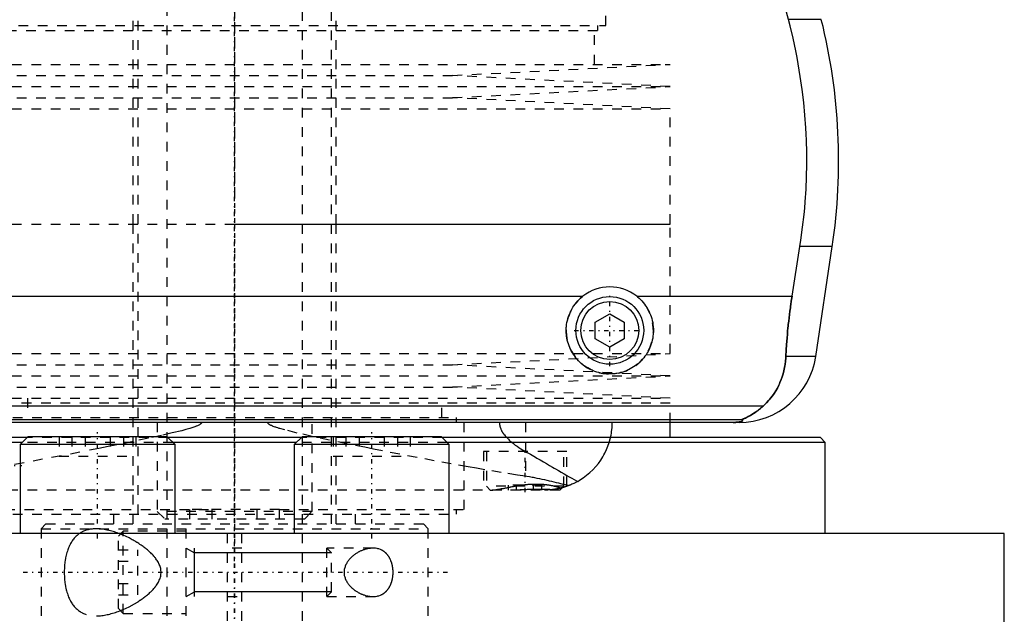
# Model space of a CAD drawing. Extents: x -90 to 90, y -319 to 715.
# Tile 5 of 10: x -22 to 80, y -20 to 42. Entities that reach past the tile are written whole.
import ezdxf

# ---------------------------------------------------------------- set-up
doc = ezdxf.new("R2010")
doc.units = 0
doc.linetypes.add('CENTER', pattern=[1.5, 0.45, -0.5, 0.05, -0.5])
doc.linetypes.add('DASHED', pattern=[2, 1, -1])
for name, color, linetype in [('AM_0', 7, 'CONTINUOUS'), ('AM_10', 7, 'CONTINUOUS'), ('AM_3', 7, 'DASHED'), ('AM_7', 7, 'CENTER')]:
    doc.layers.add(name, color=color, linetype=linetype)

msp = doc.modelspace()

# ---------------------------------------------------------------- linework, layer by layer
at = {"layer": 'AM_0', "color": 7, "linetype": 'CONTINUOUS'}
for p, q in [((57.2, 41.62), (55.78, 46.97)), ((60.6, 41.62), (57.2, 41.62)), ((57.58, 13.03), (58.39, 18.16)), ((61.72, 18.16), (58.39, 18.16)), ((60.02, 6.81), (61.72, 18.16)), ((-35.96, 13.03), (35.96, 13.03)), ((41.54, 13.03), (57.58, 13.03)), ((37.25, 10.37), (38.75, 11.23)), ((38.75, 11.23), (40.25, 10.37)), ((37.25, 8.63), (37.25, 10.37)), ((40.25, 10.37), (40.25, 8.63)), ((38.75, 7.77), (37.25, 8.63)), ((40.25, 8.63), (38.75, 7.77)), ((60.02, 6.81), (56.93, 6.81)), ((54.6, 1.69), (-54.6, 1.69)), ((52.38, 0.25), (-52.38, 0.25)), ((52.11, 0), (-52.11, 0)), ((45, -1.58), (45, 0)), ((-21.44, -1.58), (-60.5, -1.58)), ((-21.36, -1.5), (-22.16, -2.3)), ((-6.96, -1.5), (-21.36, -1.5)), ((-6.16, -2.3), (-6.96, -1.5)), ((6.88, -1.58), (-6.88, -1.58)), ((6.96, -1.5), (6.16, -2.3)), ((21.36, -1.5), (6.96, -1.5)), ((22.16, -2.3), (21.36, -1.5)), ((60.5, -1.58), (21.44, -1.58)), ((61, -2.08), (60.5, -1.58)), ((-21.94, -2.08), (-61, -2.08)), ((-22.16, -2.3), (-22.16, -11.5)), ((-6.16, -2.3), (-22.16, -2.3)), ((6.38, -2.08), (-6.38, -2.08)), ((-6.16, -11.5), (-6.16, -2.3)), ((6.16, -2.3), (6.16, -11.5)), ((22.16, -2.3), (6.16, -2.3)), ((61, -2.08), (21.94, -2.08)), ((22.16, -11.5), (22.16, -2.3)), ((61, -11.5), (61, -2.08)), ((79.5, -11.5), (-79.5, -11.5)), ((79.5, -28.2), (79.5, -11.5))]:
    msp.add_line(p, q, dxfattribs=at)
for points in [[(58.39, 18.16, 0), (58.5, 18.82, 0), (58.67, 20.16, 0), (58.82, 21.48, 0), (58.88, 22.14, 0), (58.94, 22.8, 0), (59.02, 24.1, 0), (59.07, 25.38, 0), (59.09, 26.64, 0), (59.09, 27.88, 0), (59.06, 29.15, 0), (59.03, 29.79, 0), (58.99, 30.44, 0), (58.9, 31.75, 0), (58.78, 33.07, 0), (58.62, 34.4, 0), (58.43, 35.73, 0), (58.21, 37.05, 0), (58.09, 37.72, 0), (57.96, 38.38, 0), (57.68, 39.69, 0), (57.37, 40.98, 0), (57.2, 41.62, 0)], [(41.54, 13.03, 0), (41.62, 12.97, 0), (41.77, 12.83, 0), (41.92, 12.69, 0), (41.99, 12.62, 0), (42.06, 12.55, 0), (42.2, 12.39, 0), (42.33, 12.23, 0), (42.45, 12.06, 0), (42.57, 11.89, 0), (42.67, 11.7, 0), (42.72, 11.61, 0), (42.77, 11.52, 0), (42.86, 11.32, 0), (42.95, 11.13, 0), (43.02, 10.93, 0), (43.08, 10.73, 0), (43.13, 10.52, 0), (43.15, 10.42, 0), (43.18, 10.32, 0), (43.21, 10.11, 0), (43.23, 9.91, 0), (43.24, 9.81, 0), (43.25, 9.71, 0), (43.25, 9.51, 0), (43.25, 9.31, 0), (43.24, 9.21, 0), (43.23, 9.11, 0), (43.21, 8.91, 0), (43.18, 8.7, 0), (43.14, 8.5, 0), (43.09, 8.3, 0), (43.03, 8.1, 0), (42.99, 8.01, 0), (42.96, 7.91, 0), (42.88, 7.72, 0), (42.8, 7.53, 0), (42.7, 7.34, 0), (42.6, 7.17, 0), (42.49, 6.99, 0), (42.43, 6.91, 0), (42.37, 6.83, 0), (42.25, 6.67, 0), (42.12, 6.52, 0), (41.98, 6.37, 0), (41.84, 6.23, 0), (41.7, 6.1, 0), (41.62, 6.03, 0), (41.54, 5.97, 0), (41.38, 5.85, 0), (41.21, 5.73, 0), (41.03, 5.62, 0), (40.85, 5.52, 0), (40.67, 5.43, 0), (40.57, 5.38, 0), (40.47, 5.34, 0), (40.28, 5.27, 0), (40.08, 5.2, 0), (39.87, 5.14, 0), (39.67, 5.1, 0), (39.46, 5.06, 0), (39.36, 5.04, 0), (39.26, 5.03, 0), (39.05, 5.01, 0), (38.85, 5, 0), (38.75, 5, 0), (38.65, 5, 0), (38.45, 5.01, 0), (38.24, 5.03, 0), (38.14, 5.04, 0), (38.04, 5.06, 0), (37.83, 5.1, 0), (37.63, 5.14, 0), (37.42, 5.2, 0), (37.22, 5.27, 0), (37.03, 5.34, 0), (36.93, 5.38, 0), (36.83, 5.43, 0), (36.65, 5.52, 0), (36.47, 5.62, 0), (36.29, 5.73, 0), (36.12, 5.85, 0), (35.96, 5.97, 0), (35.88, 6.03, 0), (35.8, 6.1, 0), (35.66, 6.23, 0), (35.52, 6.37, 0), (35.38, 6.52, 0), (35.25, 6.67, 0), (35.13, 6.83, 0), (35.07, 6.91, 0), (35.01, 6.99, 0), (34.9, 7.17, 0), (34.8, 7.34, 0), (34.7, 7.53, 0), (34.62, 7.72, 0), (34.54, 7.91, 0), (34.51, 8.01, 0), (34.47, 8.1, 0), (34.41, 8.3, 0), (34.36, 8.5, 0), (34.32, 8.7, 0), (34.29, 8.91, 0), (34.27, 9.11, 0), (34.26, 9.21, 0), (34.25, 9.31, 0), (34.25, 9.51, 0), (34.25, 9.71, 0), (34.26, 9.81, 0), (34.27, 9.91, 0), (34.29, 10.11, 0), (34.32, 10.32, 0), (34.35, 10.42, 0), (34.37, 10.52, 0), (34.42, 10.73, 0), (34.48, 10.93, 0), (34.55, 11.13, 0), (34.64, 11.32, 0), (34.73, 11.52, 0), (34.78, 11.61, 0), (34.83, 11.7, 0), (34.93, 11.89, 0), (35.05, 12.06, 0), (35.17, 12.23, 0), (35.3, 12.39, 0), (35.44, 12.55, 0), (35.51, 12.62, 0), (35.58, 12.69, 0), (35.73, 12.83, 0), (35.88, 12.97, 0), (35.96, 13.03, 0)], [(56.93, 6.81, 0), (56.94, 6.99, 0), (56.96, 7.33, 0), (56.98, 7.68, 0), (56.99, 7.85, 0), (57, 8.03, 0), (57.03, 8.37, 0), (57.06, 8.72, 0), (57.09, 9.07, 0), (57.12, 9.42, 0), (57.15, 9.77, 0), (57.17, 9.94, 0), (57.19, 10.12, 0), (57.23, 10.46, 0), (57.27, 10.81, 0), (57.31, 11.15, 0), (57.36, 11.5, 0), (57.4, 11.84, 0), (57.43, 12.01, 0), (57.45, 12.18, 0), (57.5, 12.52, 0), (57.55, 12.86, 0), (57.58, 13.03, 0)], [(54.6, 1.69, 0), (54.72, 1.8, 0), (54.94, 2.02, 0), (55.16, 2.25, 0), (55.26, 2.37, 0), (55.36, 2.49, 0), (55.55, 2.74, 0), (55.73, 3, 0), (55.9, 3.27, 0), (56.06, 3.55, 0), (56.2, 3.83, 0), (56.27, 3.98, 0), (56.33, 4.12, 0), (56.45, 4.42, 0), (56.55, 4.72, 0), (56.65, 5.03, 0), (56.73, 5.34, 0), (56.8, 5.66, 0), (56.82, 5.83, 0), (56.85, 5.99, 0), (56.89, 6.32, 0), (56.92, 6.65, 0), (56.93, 6.81, 0)], [(52.38, 0.25, 0), (52.38, 0.25, 0), (52.38, 0.26, 0), (52.38, 0.26, 0), (52.38, 0.26, 0), (52.38, 0.26, 0), (52.38, 0.26, 0), (52.38, 0.27, 0), (52.38, 0.27, 0), (52.38, 0.27, 0), (52.39, 0.27, 0), (52.39, 0.28, 0), (52.39, 0.28, 0), (52.4, 0.28, 0), (52.41, 0.28, 0), (52.41, 0.29, 0), (52.42, 0.29, 0), (52.43, 0.3, 0), (52.43, 0.3, 0), (52.44, 0.3, 0), (52.45, 0.31, 0), (52.46, 0.31, 0), (52.46, 0.31, 0), (52.47, 0.32, 0), (52.48, 0.32, 0), (52.49, 0.33, 0), (52.5, 0.33, 0), (52.5, 0.33, 0), (52.51, 0.34, 0), (52.53, 0.34, 0), (52.54, 0.35, 0), (52.55, 0.35, 0), (52.57, 0.36, 0), (52.57, 0.36, 0), (52.58, 0.37, 0), (52.6, 0.37, 0), (52.61, 0.38, 0), (52.66, 0.4, 0), (52.76, 0.45, 0), (52.88, 0.51, 0), (53, 0.57, 0), (53.06, 0.6, 0), (53.13, 0.64, 0), (53.27, 0.72, 0), (53.43, 0.81, 0), (53.59, 0.91, 0), (53.76, 1.02, 0), (53.94, 1.15, 0), (54.03, 1.21, 0), (54.12, 1.29, 0), (54.31, 1.44, 0), (54.5, 1.6, 0), (54.6, 1.69, 0)], [(51.49, 0, 0), (51.5, 0, 0), (51.51, 0, 0), (51.52, 0, 0), (51.52, 0, 0), (51.53, 0, 0), (51.53, 0, 0), (51.54, 0, 0), (51.55, 0, 0), (51.56, 0, 0), (51.57, 0, 0), (51.57, 0, 0), (51.58, 0, 0), (51.59, 0, 0), (51.6, 0, 0), (51.6, 0, 0), (51.61, 0, 0), (51.62, 0, 0), (51.63, 0, 0), (51.63, 0, 0), (51.64, 0, 0), (51.65, 0, 0), (51.65, 0, 0), (51.66, 0, 0), (51.67, 0, 0), (51.67, 0, 0), (51.68, 0, 0), (51.68, 0, 0), (51.69, 0, 0), (51.7, 0, 0), (51.7, 0, 0), (51.71, 0, 0), (51.72, 0, 0), (51.72, 0, 0), (51.73, 0, 0), (51.73, 0, 0), (51.74, 0, 0), (51.75, 0, 0), (51.76, 0, 0), (51.76, 0.01, 0), (51.77, 0.01, 0), (51.77, 0.01, 0), (51.78, 0.01, 0), (51.78, 0.01, 0), (51.79, 0.01, 0), (51.8, 0.01, 0), (51.8, 0.01, 0), (51.81, 0.01, 0), (51.81, 0.01, 0), (51.82, 0.01, 0), (51.82, 0.01, 0), (51.84, 0.01, 0), (51.87, 0.01, 0), (51.89, 0.01, 0), (51.91, 0.01, 0), (51.93, 0.01, 0), (51.96, 0.02, 0), (51.99, 0.02, 0), (52.01, 0.02, 0), (52.04, 0.02, 0), (52.05, 0.03, 0), (52.06, 0.03, 0), (52.08, 0.03, 0), (52.1, 0.03, 0), (52.1, 0.03, 0), (52.11, 0.03, 0), (52.13, 0.04, 0), (52.15, 0.04, 0), (52.15, 0.04, 0), (52.16, 0.04, 0), (52.17, 0.04, 0), (52.19, 0.04, 0), (52.23, 0.05, 0), (52.3, 0.07, 0), (52.35, 0.08, 0), (52.39, 0.1, 0), (52.41, 0.11, 0), (52.42, 0.12, 0), (52.43, 0.13, 0), (52.45, 0.14, 0), (52.45, 0.16, 0), (52.45, 0.17, 0), (52.45, 0.19, 0), (52.44, 0.2, 0), (52.44, 0.21, 0), (52.43, 0.22, 0), (52.41, 0.23, 0), (52.39, 0.25, 0), (52.38, 0.25, 0)]]:
    msp.add_polyline3d(points, dxfattribs=at)
for radius in [3.5, 3]:
    msp.add_circle((38.75, 9.5), radius, dxfattribs=at)
for centre, radius, start, end in [((2.39, 27.06), 60, 351.467, 14.0378), ((38.75, 9.5), 4.5, 51.7104, 128.2896), ((52.11, 8), 8, 270, 351.467)]:
    msp.add_arc(centre, radius, start, end, dxfattribs=at)
at = {"layer": 'AM_10', "color": 7, "linetype": 'CONTINUOUS'}
for p, q in [((-5, -13), (-4.15, -13.49)), ((-4.15, -18), (-4.15, -13)), ((10, -13.49), (-4.15, -13.49)), ((-5, -18), (-4.15, -17.51)), ((10, -17.51), (-4.15, -17.51))]:
    msp.add_line(p, q, dxfattribs=at)
at = {"layer": 'AM_3', "color": 6, "linetype": 'DASHED'}
for p, q in [((-7, 629), (-7, -50.5)), ((7, -50.5), (7, 629)), ((-10, 613.5), (-10, -10.5)), ((10, -10.5), (10, 613.5)), ((-10.5, 51.5), (-10.5, 20.5)), ((10.5, 20.5), (10.5, 51.5)), ((38.33, 41), (38.33, 50)), ((-38.33, 41), (38.33, 41)), ((37.53, 40.5), (37.53, 41)), ((-37.53, 40.5), (37.53, 40.5)), ((37.17, 37), (37.17, 40.5)), ((-45, 37), (45, 37)), ((22.5, 35.85), (45, 37)), ((-22.5, 35.85), (22.5, 35.85)), ((45, 34.7), (22.5, 35.85)), ((-45, 34.7), (45, 34.7)), ((22.5, 33.55), (45, 34.7)), ((-22.5, 33.55), (22.5, 33.55)), ((45, 32.4), (22.5, 33.55)), ((-45, 32.4), (45, 32.4)), ((45, 20.5), (45, 32.4)), ((-45, 20.5), (45, 20.5)), ((-10.5, 20.5), (-10.5, -10.5)), ((0, 20.5), (45, 20.5)), ((10.5, -10.5), (10.5, 20.5)), ((45, 7.1), (45, 20.5)), ((-45, 7.1), (45, 7.1)), ((22.5, 5.95), (45, 7.1)), ((-22.5, 5.95), (22.5, 5.95)), ((45, 4.8), (22.5, 5.95)), ((-45, 4.8), (45, 4.8)), ((22.5, 3.65), (45, 4.8)), ((-22.5, 3.65), (22.5, 3.65)), ((45, 2.5), (22.5, 3.65)), ((-45, 2.5), (45, 2.5)), ((-21.4, 2.5), (-21.4, 0.5)), ((21.4, 0.5), (21.4, 2.5)), ((45, 2), (-45, 2)), ((45, 2), (-45, 2)), ((45, 0), (45, 2)), ((-22.9, 0.5), (22.9, 0.5)), ((-8, 0), (-8, -9.2)), ((8, -9.2), (8, 0)), ((22.9, 0), (22.9, 0.5)), ((23.7, -9), (23.7, 0)), ((30.04, 0), (30.04, -5.57)), ((-6.88, -1.58), (-21.44, -1.58)), ((-18.12, -1.5), (-18.12, -3.5)), ((-16.83, -1.5), (-16.83, -3.5)), ((-15.44, -1.5), (-15.44, -3.5)), ((-12.87, -1.5), (-12.87, -3.5)), ((-11.48, -1.5), (-11.48, -3.5)), ((-10.19, -1.5), (-10.19, -3.5)), ((21.44, -1.58), (6.88, -1.58)), ((10.19, -1.5), (10.19, -3.5)), ((11.48, -1.5), (11.48, -3.5)), ((12.87, -1.5), (12.87, -3.5)), ((15.44, -1.5), (15.44, -3.5)), ((16.83, -1.5), (16.83, -3.5)), ((18.12, -1.5), (18.12, -3.5)), ((-6.38, -2.08), (-21.94, -2.08)), ((21.94, -2.08), (6.38, -2.08)), ((25.7, -3), (25.7, -7)), ((34.3, -3), (25.7, -3)), ((26, -3), (26, -6.6)), ((34, -6.6), (34, -3)), ((34.3, -6.61), (34.3, -3)), ((-18.12, -3.5), (-10.19, -3.5)), ((10.19, -3.5), (18.12, -3.5)), ((33.6, -7), (-33.6, -7)), ((26, -6.6), (26.4, -7)), ((34, -6.6), (26, -6.6)), ((28.27, -7), (28.27, -6.5)), ((31.73, -6.5), (28.27, -6.5)), ((29.13, -7), (29.13, -6.5)), ((30.87, -7), (30.87, -6.5)), ((31.73, -7), (31.73, -6.5)), ((33.6, -7), (34, -6.6)), ((33.85, -6.75), (33.72, -6.78)), ((-23.7, -9), (-2.31, -9)), ((-4.62, -10), (-4.62, -9)), ((4.62, -9), (-4.62, -9)), ((-2.31, -10), (-2.31, -9)), ((2.31, -10), (2.31, -9)), ((4.62, -9), (23.7, -9)), ((4.62, -10), (4.62, -9)), ((22.9, -9.5), (22.9, -9)), ((-22.9, -9.5), (22.9, -9.5)), ((-12.5, -9.5), (-12.5, -10.5)), ((-8, -9.2), (-7.2, -10)), ((8, -9.2), (-8, -9.2)), ((7.2, -10), (-7.2, -10)), ((7.2, -10), (8, -9.2)), ((12.5, -10.5), (12.5, -9.5)), ((-19.5, -10.5), (-20, -11)), ((-20, -11), (-20, -20)), ((-20, -11), (20, -11)), ((-19.5, -10.5), (19.5, -10.5)), ((-5, -20), (-5, -11)), ((-0.75, -20.5), (-0.75, -10.5)), ((0.75, -20.5), (0.75, -10.5)), ((20, -11), (19.5, -10.5)), ((20, -20), (20, -11)), ((-11.5, -11.25), (-12, -11.75)), ((-12, -19.25), (-12, -11.75)), ((-11.8, -11.55), (-11.92, -11.5)), ((-5, -11.25), (-11.5, -11.25)), ((-11.5, -19.75), (-11.5, -11.25)), ((-12, -13.19), (-10, -13.19)), ((-10, -17.81), (-10, -13.19)), ((0.75, -13), (-0.75, -13)), ((14.28, -13), (9.51, -13)), ((10, -13.49), (9.51, -13)), ((9.51, -18), (9.51, -13)), ((10, -17.51), (10, -13.49)), ((-12, -14.35), (-10, -14.35)), ((-12, -16.65), (-10, -16.65)), ((-12, -17.81), (-10, -17.81)), ((-0.75, -18), (0.75, -18)), ((9.51, -18), (10, -17.51)), ((9.51, -18), (14.28, -18)), ((-12, -19.25), (-11.5, -19.75)), ((-11.5, -19.75), (-5, -19.75))]:
    msp.add_line(p, q, dxfattribs=at)
for points in [[(57.58, 13.03, 0), (57.55, 12.86, 0), (57.5, 12.52, 0), (57.45, 12.18, 0), (57.43, 12.01, 0), (57.4, 11.84, 0), (57.36, 11.5, 0), (57.31, 11.15, 0), (57.27, 10.81, 0), (57.23, 10.46, 0), (57.19, 10.12, 0), (57.17, 9.94, 0), (57.15, 9.77, 0), (57.12, 9.42, 0), (57.09, 9.07, 0), (57.06, 8.72, 0), (57.03, 8.37, 0), (57, 8.03, 0), (56.99, 7.85, 0), (56.98, 7.68, 0), (56.96, 7.33, 0), (56.94, 6.99, 0), (56.93, 6.81, 0)], [(56.93, 6.81, 0), (56.92, 6.65, 0), (56.89, 6.32, 0), (56.85, 5.99, 0), (56.82, 5.83, 0), (56.8, 5.66, 0), (56.73, 5.34, 0), (56.65, 5.03, 0), (56.55, 4.72, 0), (56.45, 4.42, 0), (56.33, 4.12, 0), (56.27, 3.97, 0), (56.2, 3.83, 0), (56.06, 3.55, 0), (55.9, 3.27, 0), (55.73, 3, 0), (55.55, 2.74, 0), (55.36, 2.49, 0), (55.26, 2.37, 0), (55.16, 2.25, 0), (54.94, 2.02, 0), (54.72, 1.8, 0), (54.6, 1.69, 0)], [(54.6, 1.69, 0), (54.51, 1.61, 0), (54.32, 1.45, 0), (54.14, 1.31, 0), (54.06, 1.24, 0), (53.97, 1.17, 0), (53.8, 1.05, 0), (53.63, 0.94, 0), (53.48, 0.84, 0), (53.33, 0.75, 0), (53.18, 0.67, 0), (53.12, 0.63, 0), (53.05, 0.59, 0), (52.93, 0.53, 0), (52.81, 0.48, 0), (52.7, 0.42, 0), (52.64, 0.4, 0), (52.63, 0.39, 0), (52.61, 0.38, 0), (52.6, 0.38, 0), (52.6, 0.37, 0), (52.58, 0.37, 0), (52.57, 0.36, 0), (52.55, 0.35, 0), (52.54, 0.35, 0), (52.52, 0.34, 0), (52.52, 0.34, 0), (52.51, 0.33, 0), (52.5, 0.33, 0), (52.48, 0.32, 0), (52.48, 0.32, 0), (52.47, 0.32, 0), (52.46, 0.31, 0), (52.45, 0.31, 0), (52.44, 0.3, 0), (52.44, 0.3, 0), (52.43, 0.3, 0), (52.42, 0.29, 0), (52.41, 0.29, 0), (52.4, 0.28, 0), (52.4, 0.28, 0), (52.39, 0.28, 0), (52.39, 0.28, 0), (52.39, 0.27, 0), (52.38, 0.27, 0), (52.38, 0.27, 0), (52.38, 0.26, 0), (52.38, 0.26, 0), (52.38, 0.26, 0), (52.38, 0.26, 0), (52.38, 0.26, 0), (52.38, 0.25, 0), (52.38, 0.25, 0)], [(-3.41, 0, 0), (-3.41, 0, 0), (-3.41, 0, 0), (-3.41, -0.01, 0), (-3.41, -0.01, 0), (-3.41, -0.01, 0), (-3.41, -0.01, 0), (-3.41, -0.01, 0), (-3.41, -0.01, 0), (-3.41, -0.02, 0), (-3.42, -0.02, 0), (-3.42, -0.02, 0), (-3.42, -0.02, 0), (-3.42, -0.02, 0), (-3.42, -0.02, 0), (-3.42, -0.03, 0), (-3.42, -0.03, 0), (-3.42, -0.03, 0), (-3.42, -0.03, 0), (-3.42, -0.03, 0), (-3.42, -0.03, 0), (-3.42, -0.04, 0), (-3.42, -0.04, 0), (-3.42, -0.04, 0), (-3.42, -0.04, 0), (-3.42, -0.04, 0), (-3.42, -0.04, 0), (-3.42, -0.04, 0), (-3.42, -0.04, 0), (-3.42, -0.05, 0), (-3.42, -0.05, 0), (-3.42, -0.05, 0), (-3.42, -0.05, 0), (-3.42, -0.05, 0), (-3.42, -0.05, 0), (-3.43, -0.06, 0), (-3.43, -0.06, 0), (-3.43, -0.06, 0), (-3.43, -0.08, 0), (-3.44, -0.09, 0), (-3.45, -0.1, 0), (-3.45, -0.1, 0), (-3.46, -0.11, 0), (-3.46, -0.12, 0), (-3.47, -0.13, 0), (-3.48, -0.13, 0), (-3.49, -0.14, 0), (-3.5, -0.15, 0), (-3.5, -0.16, 0), (-3.51, -0.16, 0), (-3.52, -0.17, 0), (-3.53, -0.18, 0), (-3.53, -0.18, 0), (-3.54, -0.19, 0), (-3.55, -0.19, 0), (-3.56, -0.2, 0), (-3.56, -0.2, 0), (-3.57, -0.21, 0), (-3.58, -0.21, 0), (-3.59, -0.22, 0), (-3.63, -0.24, 0), (-3.7, -0.28, 0), (-3.77, -0.32, 0), (-3.85, -0.36, 0), (-3.94, -0.39, 0), (-3.98, -0.41, 0), (-4.03, -0.43, 0), (-4.12, -0.46, 0), (-4.23, -0.5, 0), (-4.63, -0.63, 0), (-5.03, -0.74, 0), (-5.47, -0.86, 0), (-6.44, -1.09, 0), (-7.57, -1.35, 0), (-8.91, -1.65, 0), (-10.45, -1.97, 0), (-12.16, -2.32, 0), (-13.07, -2.51, 0), (-14.02, -2.7, 0), (-15.98, -3.08, 0), (-17.92, -3.46, 0), (-19.84, -3.82, 0), (-21.74, -4.17, 0), (-23.63, -4.51, 0)], [(30.04, -5.57, 0), (29.21, -5.45, 0), (27.54, -5.18, 0), (25.84, -4.89, 0), (24.98, -4.75, 0), (24.12, -4.6, 0), (22.38, -4.29, 0), (20.62, -3.97, 0), (18.85, -3.63, 0), (17.06, -3.29, 0), (15.26, -2.94, 0), (14.36, -2.76, 0), (13.45, -2.58, 0), (11.63, -2.21, 0), (9.81, -1.84, 0), (8.01, -1.45, 0), (6.45, -1.1, 0), (5.17, -0.78, 0), (4.67, -0.64, 0), (4.59, -0.62, 0), (4.45, -0.57, 0), (4.32, -0.53, 0), (4.26, -0.51, 0), (4.2, -0.49, 0), (4.09, -0.45, 0), (3.99, -0.42, 0), (3.9, -0.38, 0), (3.82, -0.34, 0), (3.75, -0.31, 0), (3.72, -0.29, 0), (3.68, -0.28, 0), (3.63, -0.25, 0), (3.58, -0.21, 0), (3.55, -0.2, 0), (3.54, -0.19, 0), (3.54, -0.19, 0), (3.53, -0.18, 0), (3.53, -0.18, 0), (3.52, -0.18, 0), (3.52, -0.17, 0), (3.51, -0.16, 0), (3.51, -0.16, 0), (3.5, -0.15, 0), (3.5, -0.15, 0), (3.49, -0.15, 0), (3.49, -0.14, 0), (3.48, -0.14, 0), (3.48, -0.13, 0), (3.47, -0.13, 0), (3.47, -0.12, 0), (3.47, -0.12, 0), (3.47, -0.12, 0), (3.46, -0.11, 0), (3.46, -0.11, 0), (3.45, -0.11, 0), (3.45, -0.1, 0), (3.45, -0.1, 0), (3.45, -0.09, 0), (3.44, -0.09, 0), (3.44, -0.09, 0), (3.44, -0.08, 0), (3.44, -0.08, 0), (3.43, -0.07, 0), (3.43, -0.06, 0), (3.43, -0.06, 0), (3.43, -0.06, 0), (3.42, -0.05, 0), (3.42, -0.05, 0), (3.42, -0.04, 0), (3.42, -0.03, 0), (3.42, -0.03, 0), (3.42, -0.02, 0), (3.42, -0.02, 0), (3.42, -0.02, 0), (3.41, -0.01, 0), (3.41, 0, 0), (3.41, 0, 0)], [(27.35, 0, 0), (27.35, -0.02, 0), (27.35, -0.06, 0), (27.35, -0.1, 0), (27.35, -0.12, 0), (27.36, -0.14, 0), (27.36, -0.18, 0), (27.37, -0.22, 0), (27.37, -0.26, 0), (27.38, -0.3, 0), (27.39, -0.34, 0), (27.39, -0.36, 0), (27.39, -0.38, 0), (27.4, -0.42, 0), (27.41, -0.46, 0), (27.42, -0.5, 0), (27.44, -0.53, 0), (27.45, -0.57, 0), (27.46, -0.59, 0), (27.46, -0.61, 0), (27.48, -0.65, 0), (27.49, -0.69, 0), (27.5, -0.7, 0), (27.51, -0.72, 0), (27.52, -0.76, 0), (27.54, -0.8, 0), (27.55, -0.81, 0), (27.56, -0.83, 0), (27.58, -0.87, 0), (27.6, -0.9, 0), (27.61, -0.94, 0), (27.63, -0.97, 0), (27.65, -1.01, 0), (27.67, -1.02, 0), (27.68, -1.04, 0), (27.7, -1.07, 0), (27.72, -1.11, 0), (27.74, -1.14, 0), (27.76, -1.17, 0), (27.79, -1.2, 0), (27.8, -1.22, 0), (27.81, -1.24, 0), (27.83, -1.27, 0), (27.86, -1.3, 0), (27.94, -1.4, 0), (28.1, -1.58, 0), (28.27, -1.75, 0), (28.36, -1.83, 0), (28.44, -1.91, 0), (28.62, -2.06, 0), (28.8, -2.2, 0), (28.99, -2.34, 0), (29.17, -2.47, 0), (29.36, -2.6, 0), (29.46, -2.66, 0), (29.56, -2.72, 0), (29.75, -2.84, 0), (29.95, -2.95, 0), (30.04, -3.01, 0)], [(35.44, -6.1, 0), (35.63, -5.98, 0), (36.01, -5.74, 0), (36.36, -5.47, 0), (36.53, -5.33, 0), (36.7, -5.19, 0), (37.01, -4.89, 0), (37.3, -4.57, 0), (37.57, -4.24, 0), (37.81, -3.9, 0), (38.03, -3.55, 0), (38.14, -3.37, 0), (38.23, -3.19, 0), (38.41, -2.82, 0), (38.56, -2.45, 0), (38.69, -2.07, 0), (38.79, -1.69, 0), (38.88, -1.31, 0), (38.91, -1.12, 0), (38.94, -0.93, 0), (38.98, -0.56, 0), (39, -0.18, 0), (39, 0, 0)], [(52.38, 0.25, 0), (52.39, 0.25, 0), (52.41, 0.23, 0), (52.43, 0.22, 0), (52.44, 0.21, 0), (52.44, 0.2, 0), (52.45, 0.19, 0), (52.45, 0.17, 0), (52.45, 0.16, 0), (52.45, 0.14, 0), (52.43, 0.13, 0), (52.42, 0.12, 0), (52.41, 0.11, 0), (52.39, 0.1, 0), (52.35, 0.08, 0), (52.3, 0.07, 0), (52.23, 0.05, 0), (52.19, 0.04, 0), (52.17, 0.04, 0), (52.16, 0.04, 0), (52.15, 0.04, 0), (52.15, 0.04, 0), (52.13, 0.04, 0), (52.11, 0.03, 0), (52.1, 0.03, 0), (52.1, 0.03, 0), (52.08, 0.03, 0), (52.06, 0.03, 0), (52.05, 0.03, 0), (52.04, 0.02, 0), (52.01, 0.02, 0), (51.99, 0.02, 0), (51.96, 0.02, 0), (51.93, 0.01, 0), (51.91, 0.01, 0), (51.89, 0.01, 0), (51.87, 0.01, 0), (51.84, 0.01, 0), (51.82, 0.01, 0), (51.82, 0.01, 0), (51.81, 0.01, 0), (51.81, 0.01, 0), (51.8, 0.01, 0), (51.8, 0.01, 0), (51.79, 0.01, 0), (51.78, 0.01, 0), (51.78, 0.01, 0), (51.77, 0.01, 0), (51.77, 0.01, 0), (51.76, 0.01, 0), (51.76, 0, 0), (51.75, 0, 0), (51.74, 0, 0), (51.73, 0, 0), (51.73, 0, 0), (51.72, 0, 0), (51.72, 0, 0), (51.71, 0, 0), (51.7, 0, 0), (51.7, 0, 0), (51.69, 0, 0), (51.68, 0, 0), (51.68, 0, 0), (51.67, 0, 0), (51.67, 0, 0), (51.66, 0, 0), (51.65, 0, 0), (51.65, 0, 0), (51.64, 0, 0), (51.63, 0, 0), (51.63, 0, 0), (51.62, 0, 0), (51.61, 0, 0), (51.6, 0, 0), (51.6, 0, 0), (51.59, 0, 0), (51.58, 0, 0), (51.57, 0, 0), (51.57, 0, 0), (51.56, 0, 0), (51.55, 0, 0), (51.54, 0, 0), (51.53, 0, 0), (51.53, 0, 0), (51.52, 0, 0), (51.52, 0, 0), (51.51, 0, 0), (51.5, 0, 0), (51.49, 0, 0)], [(30.04, -3.01, 0), (30.22, -3.1, 0), (30.56, -3.3, 0), (30.9, -3.5, 0), (31.06, -3.59, 0), (31.23, -3.69, 0), (31.56, -3.88, 0), (31.89, -4.07, 0), (32.21, -4.26, 0), (32.53, -4.45, 0), (32.84, -4.63, 0), (33, -4.72, 0), (33.15, -4.81, 0), (33.45, -4.99, 0), (33.74, -5.16, 0), (34.02, -5.32, 0), (34.3, -5.48, 0), (34.57, -5.63, 0), (34.7, -5.7, 0), (34.83, -5.77, 0), (35.08, -5.91, 0), (35.32, -6.04, 0), (35.44, -6.1, 0)], [(34.48, -6.54, 0), (34.38, -6.52, 0), (34.16, -6.46, 0), (33.94, -6.41, 0), (33.83, -6.38, 0), (33.71, -6.35, 0), (33.49, -6.3, 0), (33.25, -6.24, 0), (33.02, -6.18, 0), (32.78, -6.12, 0), (32.53, -6.07, 0), (32.41, -6.04, 0), (32.29, -6.01, 0), (32.04, -5.95, 0), (31.78, -5.9, 0), (31.52, -5.84, 0), (31.26, -5.79, 0), (31, -5.74, 0), (30.86, -5.71, 0), (30.73, -5.69, 0), (30.46, -5.64, 0), (30.18, -5.6, 0), (30.04, -5.57, 0)], [(35.44, -6.1, 0), (35.39, -6.12, 0), (35.3, -6.17, 0), (35.21, -6.22, 0), (35.16, -6.25, 0), (35.11, -6.27, 0), (35.02, -6.31, 0), (34.93, -6.36, 0), (34.83, -6.4, 0), (34.74, -6.44, 0), (34.64, -6.48, 0), (34.59, -6.5, 0), (34.55, -6.52, 0), (34.45, -6.56, 0), (34.35, -6.59, 0), (34.26, -6.63, 0), (34.16, -6.66, 0), (34.06, -6.69, 0), (34.02, -6.7, 0), (33.97, -6.72, 0), (33.87, -6.75, 0), (33.77, -6.77, 0), (33.72, -6.78, 0)], [(26.41, -7, 0), (26.43, -7, 0), (26.48, -7, 0), (26.53, -7, 0), (26.55, -7, 0), (26.58, -6.99, 0), (26.63, -6.99, 0), (26.68, -6.99, 0), (26.73, -6.98, 0), (26.78, -6.98, 0), (26.84, -6.97, 0), (26.87, -6.97, 0), (26.89, -6.96, 0), (26.95, -6.96, 0), (27.01, -6.95, 0), (27.07, -6.94, 0), (27.13, -6.93, 0), (27.19, -6.92, 0), (27.22, -6.92, 0), (27.25, -6.91, 0), (27.31, -6.9, 0), (27.38, -6.89, 0), (27.41, -6.88, 0), (27.44, -6.88, 0), (27.51, -6.87, 0), (27.57, -6.85, 0), (27.61, -6.85, 0), (27.64, -6.84, 0), (27.71, -6.83, 0), (27.78, -6.82, 0), (27.84, -6.8, 0), (27.91, -6.79, 0), (27.99, -6.77, 0), (28.02, -6.77, 0), (28.06, -6.76, 0), (28.13, -6.75, 0), (28.2, -6.73, 0), (28.28, -6.72, 0), (28.35, -6.7, 0), (28.42, -6.69, 0), (28.46, -6.68, 0), (28.5, -6.67, 0), (28.57, -6.66, 0), (28.65, -6.64, 0), (28.73, -6.63, 0), (28.8, -6.62, 0), (28.88, -6.6, 0), (28.92, -6.59, 0), (28.96, -6.59, 0), (29.04, -6.57, 0), (29.12, -6.56, 0), (29.2, -6.55, 0), (29.28, -6.53, 0), (29.36, -6.52, 0), (29.4, -6.52, 0), (29.44, -6.51, 0), (29.52, -6.5, 0), (29.6, -6.49, 0), (29.68, -6.47, 0), (29.76, -6.46, 0), (29.84, -6.45, 0), (29.88, -6.45, 0), (29.92, -6.44, 0), (30, -6.43, 0), (30.08, -6.43, 0), (30.12, -6.42, 0), (30.16, -6.42, 0), (30.24, -6.41, 0), (30.32, -6.4, 0), (30.37, -6.4, 0), (30.41, -6.4, 0), (30.49, -6.39, 0), (30.57, -6.39, 0), (30.65, -6.38, 0), (30.73, -6.38, 0), (30.81, -6.37, 0), (30.85, -6.37, 0), (30.89, -6.37, 0), (30.97, -6.37, 0), (31.05, -6.37, 0), (31.13, -6.37, 0), (31.21, -6.37, 0), (31.28, -6.37, 0), (31.32, -6.37, 0), (31.36, -6.37, 0), (31.44, -6.37, 0), (31.52, -6.37, 0), (31.59, -6.38, 0), (31.67, -6.38, 0), (31.74, -6.39, 0), (31.78, -6.39, 0), (31.82, -6.39, 0), (31.89, -6.4, 0), (31.96, -6.41, 0), (32.03, -6.41, 0), (32.1, -6.42, 0), (32.17, -6.43, 0), (32.21, -6.43, 0), (32.24, -6.44, 0), (32.31, -6.45, 0), (32.38, -6.46, 0), (32.45, -6.47, 0), (32.51, -6.48, 0), (32.58, -6.49, 0), (32.61, -6.49, 0), (32.64, -6.5, 0), (32.71, -6.51, 0), (32.77, -6.53, 0), (32.8, -6.53, 0), (32.83, -6.54, 0), (32.89, -6.55, 0), (32.95, -6.56, 0), (32.98, -6.57, 0), (33.01, -6.58, 0), (33.07, -6.59, 0), (33.12, -6.61, 0), (33.18, -6.62, 0), (33.23, -6.63, 0), (33.28, -6.65, 0), (33.31, -6.66, 0), (33.33, -6.66, 0), (33.38, -6.68, 0), (33.43, -6.69, 0), (33.48, -6.71, 0), (33.53, -6.72, 0), (33.57, -6.74, 0), (33.6, -6.74, 0), (33.62, -6.75, 0), (33.66, -6.76, 0), (33.7, -6.78, 0), (33.72, -6.78, 0)], [(31.73, -6.93, 0), (31.65, -6.93, 0), (31.47, -6.93, 0), (31.3, -6.93, 0), (31.21, -6.93, 0), (31.12, -6.93, 0), (30.94, -6.94, 0), (30.76, -6.94, 0), (30.58, -6.94, 0), (30.4, -6.95, 0), (30.21, -6.95, 0), (30.12, -6.96, 0), (30.03, -6.96, 0), (29.84, -6.97, 0), (29.66, -6.97, 0), (29.48, -6.98, 0), (29.29, -6.99, 0), (29.11, -6.99, 0), (29.02, -6.99, 0), (28.93, -6.99, 0), (28.76, -7, 0), (28.58, -7, 0), (28.49, -7, 0)], [(32.72, -6.96, 0), (32.7, -6.96, 0), (32.65, -6.96, 0), (32.6, -6.96, 0), (32.57, -6.96, 0), (32.55, -6.95, 0), (32.49, -6.95, 0), (32.44, -6.95, 0), (32.39, -6.95, 0), (32.33, -6.95, 0), (32.28, -6.95, 0), (32.25, -6.94, 0), (32.22, -6.94, 0), (32.17, -6.94, 0), (32.11, -6.94, 0), (32.05, -6.94, 0), (32, -6.94, 0), (31.94, -6.94, 0), (31.91, -6.94, 0), (31.88, -6.94, 0), (31.82, -6.94, 0), (31.76, -6.93, 0), (31.73, -6.93, 0)], [(34.3, -6.61, 0), (34.3, -6.61, 0), (34.28, -6.62, 0), (34.25, -6.63, 0), (34.23, -6.63, 0), (34.21, -6.64, 0), (34.14, -6.66, 0), (34.07, -6.69, 0), (33.97, -6.72, 0), (33.86, -6.75, 0), (33.74, -6.78, 0), (33.67, -6.8, 0), (33.6, -6.81, 0), (33.45, -6.85, 0), (33.3, -6.88, 0), (33.13, -6.91, 0), (32.95, -6.94, 0), (32.76, -6.96, 0), (32.66, -6.97, 0), (32.56, -6.98, 0), (32.34, -6.99, 0), (32.12, -7, 0), (32, -7, 0)], [(33.72, -6.78, 0), (33.7, -6.79, 0), (33.66, -6.8, 0), (33.61, -6.81, 0), (33.58, -6.82, 0), (33.56, -6.82, 0), (33.51, -6.84, 0), (33.46, -6.85, 0), (33.41, -6.86, 0), (33.35, -6.87, 0), (33.3, -6.88, 0), (33.27, -6.88, 0), (33.24, -6.89, 0), (33.19, -6.9, 0), (33.13, -6.91, 0), (33.07, -6.92, 0), (33.01, -6.93, 0), (32.95, -6.94, 0), (32.92, -6.94, 0), (32.89, -6.94, 0), (32.82, -6.95, 0), (32.76, -6.96, 0), (32.73, -6.96, 0)], [(34.3, -6.61, 0), (34.3, -6.61, 0), (34.3, -6.61, 0), (34.29, -6.61, 0), (34.29, -6.62, 0), (34.28, -6.62, 0), (34.27, -6.62, 0), (34.26, -6.63, 0), (34.24, -6.63, 0), (34.22, -6.64, 0), (34.2, -6.65, 0), (34.19, -6.65, 0), (34.18, -6.65, 0), (34.15, -6.66, 0), (34.12, -6.67, 0), (34.08, -6.68, 0), (34.05, -6.69, 0), (34.01, -6.71, 0), (33.99, -6.71, 0), (33.97, -6.72, 0), (33.92, -6.73, 0), (33.87, -6.74, 0), (33.85, -6.75, 0)], [(-14.28, -11, 0), (-14.33, -11, 0), (-14.43, -11, 0), (-14.53, -11.01, 0), (-14.58, -11.01, 0), (-14.63, -11.01, 0), (-14.73, -11.03, 0), (-14.83, -11.04, 0), (-14.93, -11.05, 0), (-15.03, -11.07, 0), (-15.13, -11.09, 0), (-15.18, -11.11, 0), (-15.23, -11.12, 0), (-15.32, -11.15, 0), (-15.42, -11.18, 0), (-15.51, -11.21, 0), (-15.6, -11.25, 0), (-15.69, -11.29, 0), (-15.74, -11.32, 0), (-15.78, -11.34, 0), (-15.87, -11.39, 0), (-15.96, -11.44, 0), (-16, -11.47, 0), (-16.04, -11.5, 0), (-16.12, -11.56, 0), (-16.2, -11.62, 0), (-16.24, -11.65, 0), (-16.28, -11.68, 0), (-16.36, -11.75, 0), (-16.43, -11.83, 0), (-16.5, -11.9, 0), (-16.57, -11.98, 0), (-16.64, -12.06, 0), (-16.67, -12.11, 0), (-16.71, -12.15, 0), (-16.77, -12.24, 0), (-16.83, -12.33, 0), (-16.89, -12.42, 0), (-16.94, -12.52, 0), (-17, -12.62, 0), (-17.02, -12.68, 0), (-17.05, -12.73, 0), (-17.1, -12.84, 0), (-17.15, -12.95, 0), (-17.2, -13.07, 0), (-17.24, -13.19, 0), (-17.28, -13.32, 0), (-17.3, -13.38, 0), (-17.32, -13.45, 0), (-17.36, -13.58, 0), (-17.39, -13.71, 0), (-17.43, -13.85, 0), (-17.46, -13.99, 0), (-17.48, -14.13, 0), (-17.49, -14.2, 0), (-17.51, -14.27, 0), (-17.53, -14.41, 0), (-17.55, -14.56, 0), (-17.56, -14.7, 0), (-17.57, -14.85, 0), (-17.58, -14.99, 0), (-17.59, -15.07, 0), (-17.59, -15.14, 0), (-17.6, -15.28, 0), (-17.6, -15.43, 0), (-17.6, -15.5, 0), (-17.6, -15.57, 0), (-17.6, -15.72, 0), (-17.59, -15.86, 0), (-17.59, -15.93, 0), (-17.58, -16.01, 0), (-17.57, -16.15, 0), (-17.56, -16.3, 0), (-17.55, -16.44, 0), (-17.53, -16.59, 0), (-17.51, -16.73, 0), (-17.49, -16.8, 0), (-17.48, -16.87, 0), (-17.46, -17.01, 0), (-17.43, -17.15, 0), (-17.39, -17.29, 0), (-17.36, -17.42, 0), (-17.32, -17.55, 0), (-17.3, -17.62, 0), (-17.28, -17.68, 0), (-17.24, -17.81, 0), (-17.2, -17.93, 0), (-17.15, -18.05, 0), (-17.1, -18.16, 0), (-17.05, -18.27, 0), (-17.02, -18.32, 0), (-17, -18.38, 0), (-16.94, -18.48, 0), (-16.89, -18.58, 0), (-16.83, -18.67, 0), (-16.77, -18.76, 0), (-16.71, -18.85, 0), (-16.67, -18.89, 0), (-16.64, -18.94, 0), (-16.57, -19.02, 0), (-16.5, -19.1, 0), (-16.43, -19.17, 0), (-16.36, -19.25, 0), (-16.28, -19.32, 0), (-16.24, -19.35, 0), (-16.2, -19.38, 0), (-16.12, -19.44, 0), (-16.04, -19.5, 0), (-16, -19.53, 0), (-15.96, -19.56, 0), (-15.87, -19.61, 0), (-15.78, -19.66, 0), (-15.74, -19.68, 0), (-15.69, -19.71, 0), (-15.6, -19.75, 0), (-15.51, -19.79, 0), (-15.42, -19.82, 0), (-15.32, -19.85, 0)], [(-11.92, -11.5, 0), (-11.99, -11.47, 0), (-12.13, -11.42, 0), (-12.27, -11.37, 0), (-12.33, -11.35, 0), (-12.4, -11.33, 0), (-12.54, -11.29, 0), (-12.68, -11.25, 0), (-12.81, -11.21, 0), (-12.95, -11.17, 0), (-13.08, -11.14, 0), (-13.15, -11.13, 0), (-13.22, -11.12, 0), (-13.35, -11.09, 0), (-13.48, -11.07, 0), (-13.61, -11.05, 0), (-13.73, -11.03, 0), (-13.86, -11.02, 0), (-13.92, -11.01, 0), (-13.98, -11.01, 0), (-14.1, -11, 0), (-14.22, -11, 0), (-14.28, -11, 0)], [(-11.8, -19.45, 0), (-11.5, -19.33, 0), (-10.91, -19.05, 0), (-10.33, -18.74, 0), (-10.05, -18.57, 0), (-10, -18.54, 0), (-9.91, -18.48, 0), (-9.82, -18.42, 0), (-9.78, -18.39, 0), (-9.73, -18.36, 0), (-9.64, -18.3, 0), (-9.55, -18.24, 0), (-9.46, -18.17, 0), (-9.37, -18.11, 0), (-9.28, -18.04, 0), (-9.23, -18, 0), (-9.19, -17.97, 0), (-9.1, -17.89, 0), (-9.01, -17.82, 0), (-8.92, -17.75, 0), (-8.84, -17.67, 0), (-8.75, -17.59, 0), (-8.71, -17.55, 0), (-8.66, -17.51, 0), (-8.58, -17.43, 0), (-8.5, -17.35, 0), (-8.42, -17.26, 0), (-8.34, -17.17, 0), (-8.27, -17.09, 0), (-8.23, -17.04, 0), (-8.19, -17, 0), (-8.13, -16.9, 0), (-8.06, -16.81, 0), (-8, -16.72, 0), (-7.94, -16.62, 0), (-7.88, -16.52, 0), (-7.85, -16.48, 0), (-7.83, -16.43, 0), (-7.78, -16.32, 0), (-7.74, -16.22, 0), (-7.7, -16.12, 0), (-7.67, -16.01, 0), (-7.64, -15.9, 0), (-7.63, -15.85, 0), (-7.62, -15.79, 0), (-7.61, -15.68, 0), (-7.6, -15.56, 0), (-7.6, -15.5, 0), (-7.6, -15.44, 0), (-7.61, -15.32, 0), (-7.62, -15.21, 0), (-7.63, -15.15, 0), (-7.64, -15.1, 0), (-7.67, -14.99, 0), (-7.7, -14.88, 0), (-7.74, -14.78, 0), (-7.78, -14.68, 0), (-7.83, -14.57, 0), (-7.85, -14.52, 0), (-7.88, -14.48, 0), (-7.94, -14.38, 0), (-8, -14.28, 0), (-8.06, -14.19, 0), (-8.13, -14.1, 0), (-8.19, -14, 0), (-8.23, -13.96, 0), (-8.27, -13.91, 0), (-8.34, -13.83, 0), (-8.42, -13.74, 0), (-8.5, -13.65, 0), (-8.58, -13.57, 0), (-8.66, -13.49, 0), (-8.71, -13.45, 0), (-8.75, -13.41, 0), (-8.84, -13.33, 0), (-8.92, -13.25, 0), (-9.01, -13.18, 0), (-9.1, -13.11, 0), (-9.19, -13.03, 0), (-9.23, -13, 0), (-9.28, -12.96, 0), (-9.37, -12.89, 0), (-9.46, -12.83, 0), (-9.55, -12.76, 0), (-9.64, -12.7, 0), (-9.73, -12.64, 0), (-9.78, -12.61, 0), (-9.82, -12.58, 0), (-9.91, -12.52, 0), (-10, -12.46, 0), (-10.05, -12.43, 0), (-10.1, -12.4, 0), (-10.19, -12.34, 0), (-10.29, -12.29, 0), (-10.33, -12.26, 0), (-10.38, -12.23, 0), (-10.48, -12.18, 0), (-10.57, -12.13, 0), (-10.91, -11.95, 0), (-11.5, -11.67, 0), (-11.8, -11.55, 0)], [(14.28, -13, 0), (14.25, -13, 0), (14.19, -13, 0), (14.12, -13.01, 0), (14.09, -13.01, 0), (14.06, -13.01, 0), (13.99, -13.02, 0), (13.93, -13.03, 0), (13.86, -13.04, 0), (13.79, -13.05, 0), (13.72, -13.06, 0), (13.69, -13.07, 0), (13.65, -13.08, 0), (13.58, -13.09, 0), (13.52, -13.11, 0), (13.45, -13.13, 0), (13.38, -13.16, 0), (13.31, -13.18, 0), (13.27, -13.19, 0), (13.24, -13.21, 0), (13.17, -13.23, 0), (13.1, -13.26, 0), (13.06, -13.28, 0), (13.03, -13.29, 0), (12.96, -13.32, 0), (12.89, -13.36, 0), (12.86, -13.38, 0), (12.82, -13.39, 0), (12.76, -13.43, 0), (12.69, -13.47, 0), (12.62, -13.51, 0), (12.56, -13.55, 0), (12.49, -13.6, 0), (12.46, -13.62, 0), (12.43, -13.64, 0), (12.36, -13.69, 0), (12.3, -13.73, 0), (12.24, -13.78, 0), (12.18, -13.83, 0), (12.12, -13.88, 0), (12.09, -13.91, 0), (12.06, -13.94, 0), (12.01, -13.99, 0), (11.95, -14.05, 0), (11.89, -14.11, 0), (11.84, -14.18, 0), (11.78, -14.24, 0), (11.76, -14.28, 0), (11.73, -14.31, 0), (11.68, -14.38, 0), (11.63, -14.45, 0), (11.58, -14.53, 0), (11.54, -14.61, 0), (11.5, -14.68, 0), (11.48, -14.72, 0), (11.46, -14.76, 0), (11.43, -14.85, 0), (11.4, -14.93, 0), (11.37, -15.02, 0), (11.35, -15.1, 0), (11.33, -15.19, 0), (11.32, -15.23, 0), (11.32, -15.28, 0), (11.31, -15.37, 0), (11.3, -15.46, 0), (11.3, -15.5, 0), (11.3, -15.54, 0), (11.31, -15.63, 0), (11.32, -15.72, 0), (11.32, -15.77, 0), (11.33, -15.81, 0), (11.35, -15.9, 0), (11.37, -15.98, 0), (11.4, -16.07, 0), (11.43, -16.15, 0), (11.46, -16.24, 0), (11.48, -16.28, 0), (11.5, -16.32, 0), (11.54, -16.39, 0), (11.58, -16.47, 0), (11.63, -16.55, 0), (11.68, -16.62, 0), (11.73, -16.69, 0), (11.76, -16.72, 0), (11.78, -16.76, 0), (11.84, -16.82, 0), (11.89, -16.89, 0), (11.95, -16.95, 0), (12.01, -17.01, 0), (12.06, -17.06, 0), (12.09, -17.09, 0), (12.12, -17.12, 0), (12.18, -17.17, 0), (12.24, -17.22, 0), (12.3, -17.27, 0), (12.36, -17.31, 0), (12.43, -17.36, 0), (12.46, -17.38, 0), (12.49, -17.4, 0), (12.56, -17.45, 0), (12.62, -17.49, 0), (12.69, -17.53, 0), (12.76, -17.57, 0), (12.82, -17.61, 0), (12.86, -17.62, 0), (12.89, -17.64, 0), (12.96, -17.68, 0), (13.03, -17.71, 0), (13.06, -17.72, 0), (13.1, -17.74, 0), (13.17, -17.77, 0), (13.24, -17.79, 0), (13.27, -17.81, 0), (13.31, -17.82, 0), (13.38, -17.84, 0), (13.45, -17.87, 0), (13.52, -17.89, 0), (13.58, -17.91, 0), (13.65, -17.92, 0), (13.69, -17.93, 0), (13.72, -17.94, 0), (13.79, -17.95, 0), (13.86, -17.96, 0), (13.93, -17.97, 0), (13.99, -17.98, 0), (14.06, -17.99, 0), (14.09, -17.99, 0), (14.12, -17.99, 0), (14.19, -18, 0), (14.25, -18, 0), (14.28, -18, 0)], [(16.36, -15.5, 0), (16.36, -15.48, 0), (16.36, -15.44, 0), (16.36, -15.4, 0), (16.36, -15.38, 0), (16.36, -15.36, 0), (16.36, -15.32, 0), (16.36, -15.27, 0), (16.35, -15.23, 0), (16.35, -15.19, 0), (16.35, -15.15, 0), (16.34, -15.13, 0), (16.34, -15.11, 0), (16.34, -15.07, 0), (16.33, -15.03, 0), (16.33, -14.99, 0), (16.32, -14.95, 0), (16.31, -14.91, 0), (16.31, -14.88, 0), (16.31, -14.86, 0), (16.3, -14.82, 0), (16.29, -14.78, 0), (16.28, -14.76, 0), (16.28, -14.74, 0), (16.27, -14.7, 0), (16.26, -14.67, 0), (16.26, -14.65, 0), (16.25, -14.63, 0), (16.24, -14.59, 0), (16.23, -14.55, 0), (16.22, -14.51, 0), (16.21, -14.47, 0), (16.19, -14.44, 0), (16.19, -14.42, 0), (16.18, -14.4, 0), (16.17, -14.36, 0), (16.15, -14.33, 0), (16.14, -14.29, 0), (16.13, -14.26, 0), (16.11, -14.22, 0), (16.1, -14.21, 0), (16.1, -14.19, 0), (16.08, -14.15, 0), (16.06, -14.12, 0), (16.05, -14.09, 0), (16.03, -14.06, 0), (16.01, -14.03, 0), (16.01, -14.01, 0), (16, -14, 0), (15.98, -13.97, 0), (15.96, -13.94, 0), (15.94, -13.91, 0), (15.93, -13.88, 0), (15.91, -13.85, 0), (15.9, -13.84, 0), (15.89, -13.82, 0), (15.87, -13.8, 0), (15.85, -13.77, 0), (15.83, -13.75, 0), (15.81, -13.72, 0), (15.79, -13.69, 0), (15.78, -13.68, 0), (15.77, -13.67, 0), (15.75, -13.65, 0), (15.73, -13.62, 0), (15.72, -13.61, 0), (15.71, -13.6, 0), (15.69, -13.58, 0), (15.67, -13.55, 0), (15.66, -13.54, 0), (15.64, -13.53, 0), (15.62, -13.51, 0), (15.6, -13.49, 0), (15.58, -13.47, 0), (15.55, -13.45, 0), (15.53, -13.43, 0), (15.52, -13.42, 0), (15.51, -13.41, 0), (15.48, -13.39, 0), (15.46, -13.37, 0), (15.43, -13.35, 0), (15.41, -13.33, 0), (15.38, -13.32, 0), (15.37, -13.31, 0), (15.36, -13.3, 0), (15.33, -13.28, 0), (15.31, -13.27, 0), (15.28, -13.25, 0), (15.25, -13.24, 0), (15.23, -13.22, 0), (15.21, -13.22, 0), (15.2, -13.21, 0), (15.17, -13.2, 0), (15.15, -13.18, 0), (15.05, -13.14, 0), (14.88, -13.08, 0), (14.8, -13.06, 0), (14.71, -13.04, 0), (14.54, -13.01, 0), (14.37, -13, 0), (14.28, -13, 0)], [(14.28, -18, 0), (14.37, -18, 0), (14.54, -17.99, 0), (14.71, -17.96, 0), (14.8, -17.94, 0), (14.88, -17.92, 0), (15.05, -17.86, 0), (15.15, -17.82, 0), (15.17, -17.8, 0), (15.2, -17.79, 0), (15.21, -17.78, 0), (15.23, -17.78, 0), (15.25, -17.76, 0), (15.28, -17.75, 0), (15.31, -17.73, 0), (15.33, -17.72, 0), (15.36, -17.7, 0), (15.37, -17.69, 0), (15.38, -17.68, 0), (15.41, -17.67, 0), (15.43, -17.65, 0), (15.46, -17.63, 0), (15.48, -17.61, 0), (15.51, -17.59, 0), (15.52, -17.58, 0), (15.53, -17.57, 0), (15.55, -17.55, 0), (15.58, -17.53, 0), (15.6, -17.51, 0), (15.62, -17.49, 0), (15.64, -17.47, 0), (15.66, -17.46, 0), (15.67, -17.45, 0), (15.69, -17.42, 0), (15.71, -17.4, 0), (15.72, -17.39, 0), (15.73, -17.38, 0), (15.75, -17.35, 0), (15.77, -17.33, 0), (15.78, -17.32, 0), (15.79, -17.31, 0), (15.81, -17.28, 0), (15.83, -17.25, 0), (15.85, -17.23, 0), (15.87, -17.2, 0), (15.89, -17.18, 0), (15.9, -17.16, 0), (15.91, -17.15, 0), (15.93, -17.12, 0), (15.94, -17.09, 0), (15.96, -17.06, 0), (15.98, -17.03, 0), (16, -17, 0), (16.01, -16.99, 0), (16.01, -16.97, 0), (16.03, -16.94, 0), (16.05, -16.91, 0), (16.06, -16.88, 0), (16.08, -16.85, 0), (16.1, -16.81, 0), (16.1, -16.79, 0), (16.11, -16.78, 0), (16.13, -16.74, 0), (16.14, -16.71, 0), (16.15, -16.67, 0), (16.17, -16.64, 0), (16.18, -16.6, 0), (16.19, -16.58, 0), (16.19, -16.56, 0), (16.21, -16.53, 0), (16.22, -16.49, 0), (16.23, -16.45, 0), (16.24, -16.41, 0), (16.25, -16.37, 0), (16.26, -16.35, 0), (16.26, -16.33, 0), (16.27, -16.3, 0), (16.28, -16.26, 0), (16.28, -16.24, 0), (16.29, -16.22, 0), (16.3, -16.18, 0), (16.31, -16.14, 0), (16.31, -16.12, 0), (16.31, -16.09, 0), (16.32, -16.05, 0), (16.33, -16.01, 0), (16.33, -15.97, 0), (16.34, -15.93, 0), (16.34, -15.89, 0), (16.34, -15.87, 0), (16.35, -15.85, 0), (16.35, -15.81, 0), (16.35, -15.77, 0), (16.36, -15.73, 0), (16.36, -15.68, 0), (16.36, -15.64, 0), (16.36, -15.62, 0), (16.36, -15.6, 0), (16.36, -15.56, 0), (16.36, -15.52, 0), (16.36, -15.5, 0)], [(-14.28, -20, 0), (-14.22, -20, 0), (-14.09, -20, 0), (-13.97, -19.99, 0), (-13.9, -19.98, 0), (-13.84, -19.98, 0), (-13.71, -19.96, 0), (-13.57, -19.95, 0), (-13.44, -19.93, 0), (-13.3, -19.9, 0), (-13.16, -19.87, 0), (-13.09, -19.86, 0), (-13.02, -19.84, 0), (-12.88, -19.81, 0), (-12.74, -19.77, 0), (-12.6, -19.73, 0), (-12.45, -19.69, 0), (-12.31, -19.64, 0), (-12.24, -19.62, 0), (-12.16, -19.59, 0), (-12.02, -19.54, 0), (-11.87, -19.48, 0), (-11.8, -19.45, 0)]]:
    msp.add_polyline3d(points, dxfattribs=at)
msp.add_arc((38.75, 9.5), 4.5, 128.2896, 51.7104, dxfattribs=at)
at = {"layer": 'AM_7', "color": 4, "linetype": 'CENTER'}
for p, q in [((0, 715.48), (0, -86.97)), ((0, 302.7), (0, 22.81)), ((0, -14.35), (0, 81.35)), ((0, 54.6), (0, -13.6)), ((0, 53.05), (0, 18.95)), ((0, -317.3), (0, 16.93)), ((38.75, 5.82), (38.75, 13.18)), ((35.08, 9.5), (42.42, 9.5)), ((-14.16, -12), (-14.16, -1)), ((14.16, -12), (14.16, -1)), ((30, -7.2), (30, -2.8)), ((-33.01, -4.45), (-21.99, -4.45)), ((22, -15.5), (-22, -15.5))]:
    msp.add_line(p, q, dxfattribs=at)

doc.saveas('drawing.dxf')
